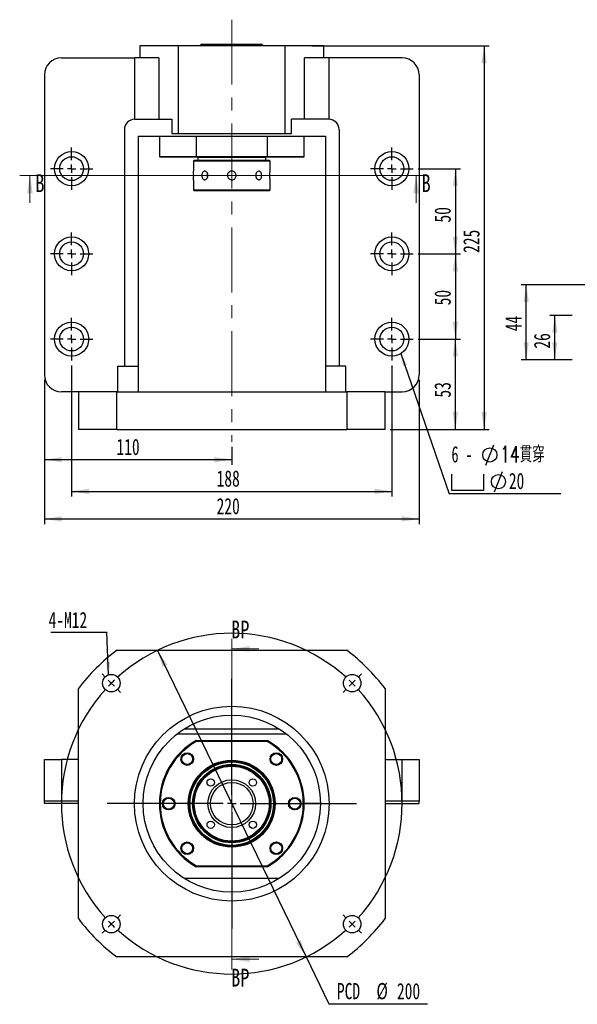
# Model space of a CAD drawing. Header units: millimetres. Extents: x 10 to 329, y 4 to 204.
# Tile 1 of 4: x 10 to 119, y 10 to 203. Entities that reach past the tile are written whole.
import ezdxf

# ---------------------------------------------------------------- set-up
doc = ezdxf.new("R2010")
doc.units = ezdxf.units.MM
doc.linetypes.add('CENTERX2', pattern=[20.32, 12.7, -2.54, 2.54, -2.54])
doc.layers.add('圖層0', color=7, linetype='Continuous')
doc.styles.add('SLDTEXTSTYLE0', font='TXT', dxfattribs={"width": 0.7})
doc.styles.add('SLDTEXTSTYLE1', font='TXT', dxfattribs={"width": 0.7, "bigfont": 'bigfont'})
doc.styles.add('SLDTEXTSTYLE2', font='TXT', dxfattribs={"width": 0.75})
doc.styles.add('SLDTEXTSTYLE3', font='TXT', dxfattribs={"width": 0.633333})
doc.dimstyles.new('SLDDIMSTYLE0', dxfattribs={"dimtxt": 3.389974, "dimasz": 2.5, "dimexe": 0, "dimexo": 0.0625, "dimgap": 0.847493, "dimtad": 0, "dimtih": 1, "dimtoh": 1, "dimlfac": 3, "dimrnd": 1e-09, "dimzin": 12, "dimdsep": 46, "dimtxsty": 'SLDTEXTSTYLE0', "dimsah": 1, "dimcen": 0, "dimadec": 0, "dimazin": 3, "dimtfac": 1, "dimtmove": 0, "dimatfit": 3, "dimfxl": 0, "dimfrac": 2, "dimtolj": 1, "dimtzin": 12, "dimarcsym": 0})
doc.dimstyles.new('SLDDIMSTYLE1', dxfattribs={"dimtxt": 0.18, "dimasz": 2.5, "dimexe": 0, "dimexo": 0.0625, "dimgap": 0, "dimtad": 0, "dimtih": 1, "dimtoh": 1, "dimdec": 0, "dimrnd": 1e-09, "dimzin": 0, "dimdsep": 46, "dimtxsty": 'Standard', "dimsah": 1, "dimcen": 0.09, "dimadec": 0, "dimazin": 0, "dimtfac": 2.5, "dimtdec": 0, "dimtofl": 0, "dimtmove": 0, "dimatfit": 3, "dimfxl": 0, "dimfrac": 2, "dimtolj": 1, "dimtzin": 0, "dimarcsym": 0})
doc.dimstyles.new('SLDDIMSTYLE2', dxfattribs={"dimtxt": 3.389974, "dimasz": 2.5, "dimexe": 0, "dimexo": 0.0625, "dimgap": 0.847493, "dimtad": 1, "dimlfac": 3, "dimrnd": 1e-09, "dimzin": 12, "dimdsep": 46, "dimtxsty": 'SLDTEXTSTYLE0', "dimsah": 1, "dimcen": 0.09, "dimadec": 0, "dimazin": 3, "dimtfac": 1, "dimtofl": 0, "dimtmove": 0, "dimatfit": 3, "dimfxl": 0, "dimfrac": 2, "dimtolj": 1, "dimtzin": 12, "dimarcsym": 0})

# ---------------------------------------------------------------- blocks, each defined once
blk = doc.blocks.new('_D')
at = {"layer": '圖層0', "color": 7}
for p, q in [((37.07, 79.42), (66.14, 19.43)), ((66.14, 19.43), (70.59, 10.25)), ((70.59, 10.25), (89.89, 10.25))]:
    blk.add_line(p, q, dxfattribs=at)
for points in [[(37.07, 79.42), (38.08, 76.15), (39.02, 76.6)], [(66.14, 19.43), (65.13, 22.71), (64.19, 22.25)]]:
    blk.add_solid(points, dxfattribs=at)
at = {"layer": '圖層0', "color": 7, "char_height": 3.175, "attachment_point": 1, "style": 'SLDTEXTSTYLE0'}
for s, insert in [('PCD', (72.18, 14.34)), ('%%c', (79.91, 14.34)), ('200', (83.93, 14.34))]:
    blk.add_mtext(s, dxfattribs=dict(at, insert=insert))
blk = doc.blocks.new('SW_NOTE_0')
at = {"layer": '圖層0', "color": 0}
blk.add_line((-10.94, 0), (0, 0), dxfattribs=at)
at = {"layer": '圖層0', "color": 0, "insert": (-11.37, 3.99), "char_height": 3.175, "attachment_point": 1, "style": 'SLDTEXTSTYLE0'}
blk.add_mtext('4-M12', dxfattribs=at)
blk = doc.blocks.new('SW_CENTERMARKSYMBOL_0')
at = {"layer": '圖層0', "color": 0}
for p, q in [((0, 1.67), (0, 19.88)), ((-1.67, 0), (-19.88, 0)), ((0, 0), (-0.83, 0)), ((0, 0), (0, 0.83)), ((0, 0), (0, -0.83)), ((0, 0), (0.83, 0)), ((1.67, 0), (19.88, 0)), ((0, -1.67), (0, -19.88))]:
    blk.add_line(p, q, dxfattribs=at)
blk = doc.blocks.new('SW_CENTERMARKSYMBOL_1')
at = {"layer": '圖層0', "color": 0}
for p, q in [((-48.32, 1.18), (-48.94, 1.8)), ((-47.14, 0), (-47.73, 0.59)), ((-47.14, 0), (-46.55, -0.59)), ((-23.57, -21.9), (-23.57, 0.83)), ((0, 0), (-0.59, -0.59)), ((0, 0), (0.59, 0.59)), ((1.18, 1.18), (1.8, 1.8)), ((-45.96, -1.18), (-45.34, -1.8)), ((-1.18, -1.18), (-1.8, -1.8)), ((-23.57, -23.57), (-23.57, -22.74)), ((-25.24, -23.57), (-47.97, -23.57)), ((-23.57, -23.57), (-24.4, -23.57)), ((-23.57, -23.57), (-23.57, -24.4)), ((-23.57, -23.57), (-22.74, -23.57)), ((-21.9, -23.57), (0.83, -23.57)), ((-23.57, -25.24), (-23.57, -47.97)), ((-45.96, -45.96), (-45.34, -45.34)), ((-1.18, -45.96), (-1.8, -45.34)), ((-47.14, -47.14), (-47.73, -47.73)), ((-47.14, -47.14), (-46.55, -46.55)), ((0, -47.14), (-0.59, -46.55)), ((0, -47.14), (0.59, -47.73)), ((-48.32, -48.32), (-48.94, -48.94)), ((1.18, -48.32), (1.8, -48.94))]:
    blk.add_line(p, q, dxfattribs=at)
for start, end in [(47.8648, 132.1352), (135, 136.4324), (133.5676, 135), (45, 46.4324), (43.5676, 45), (137.8648, 222.1352), (317.8648, 42.1352), (223.5676, 225), (225, 226.4324), (313.5676, 315), (315, 316.4324), (227.8648, 312.1352)]:
    blk.add_arc((-23.57, -23.57), 33.33, start, end, dxfattribs=at)
blk = doc.blocks.new('_D_1')
at = {"layer": '圖層0', "color": 7}
for p, q in [((88.11, 173.65), (96.36, 173.65)), ((95.36, 173.65), (95.36, 156.98)), ((88.11, 156.98), (96.36, 156.98))]:
    blk.add_line(p, q, dxfattribs=at)
for points in [[(95.36, 173.65), (94.84, 170.26), (95.88, 170.26)], [(95.36, 156.98), (95.88, 160.37), (94.84, 160.37)]]:
    blk.add_solid(points, dxfattribs=at)
at = {"layer": '圖層0', "color": 7, "insert": (91.27, 163.11), "char_height": 3.175, "attachment_point": 1, "rotation": 90, "style": 'SLDTEXTSTYLE0'}
blk.add_mtext('50', dxfattribs=at)
blk = doc.blocks.new('_D_2')
at = {"layer": '圖層0', "color": 7}
for p, q in [((88.11, 156.98), (96.36, 156.98)), ((95.36, 156.98), (95.36, 140.32)), ((88.11, 140.32), (96.36, 140.32))]:
    blk.add_line(p, q, dxfattribs=at)
for points in [[(95.36, 156.98), (94.84, 153.59), (95.88, 153.59)], [(95.36, 140.32), (95.88, 143.71), (94.84, 143.71)]]:
    blk.add_solid(points, dxfattribs=at)
at = {"layer": '圖層0', "color": 7, "insert": (91.27, 146.91), "char_height": 3.175, "attachment_point": 1, "rotation": 90, "style": 'SLDTEXTSTYLE0'}
blk.add_mtext('50', dxfattribs=at)
blk = doc.blocks.new('_D_3')
at = {"layer": '圖層0', "color": 7}
for p, q in [((88.11, 140.32), (96.36, 140.32)), ((95.36, 122.65), (95.36, 140.32)), ((82.61, 122.65), (96.36, 122.65))]:
    blk.add_line(p, q, dxfattribs=at)
for points in [[(95.36, 140.32), (94.84, 136.93), (95.88, 136.93)], [(95.36, 122.65), (95.88, 126.04), (94.84, 126.04)]]:
    blk.add_solid(points, dxfattribs=at)
at = {"layer": '圖層0', "color": 7, "insert": (91.27, 128.87), "char_height": 3.175, "attachment_point": 1, "rotation": 90, "style": 'SLDTEXTSTYLE0'}
blk.add_mtext('53', dxfattribs=at)
blk = doc.blocks.new('_D_4')
at = {"layer": '圖層0', "color": 7}
for p, q in [((20.27, 135.15), (20.27, 109.52)), ((82.94, 135.15), (82.94, 109.52)), ((20.27, 110.52), (82.94, 110.52))]:
    blk.add_line(p, q, dxfattribs=at)
for points in [[(20.27, 110.52), (23.66, 110), (23.66, 111.05)], [(82.94, 110.52), (79.55, 111.05), (79.55, 110)]]:
    blk.add_solid(points, dxfattribs=at)
at = {"layer": '圖層0', "color": 7, "insert": (48.64, 114.62), "char_height": 3.175, "attachment_point": 1, "style": 'SLDTEXTSTYLE0'}
blk.add_mtext('188', dxfattribs=at)
blk = doc.blocks.new('_D_5')
at = {"layer": '圖層0', "color": 7}
for p, q in [((14.94, 132.32), (14.94, 104.13)), ((88.27, 132.32), (88.27, 104.13)), ((14.94, 105.13), (88.27, 105.13))]:
    blk.add_line(p, q, dxfattribs=at)
for points in [[(14.94, 105.13), (18.33, 104.61), (18.33, 105.65)], [(88.27, 105.13), (84.88, 105.65), (84.88, 104.61)]]:
    blk.add_solid(points, dxfattribs=at)
at = {"layer": '圖層0', "color": 7, "insert": (48.64, 109.22), "char_height": 3.175, "attachment_point": 1, "style": 'SLDTEXTSTYLE0'}
blk.add_mtext('220', dxfattribs=at)
blk = doc.blocks.new('_D_6')
at = {"layer": '圖層0', "color": 7}
for p, q in [((14.94, 132.32), (14.94, 115.72)), ((51.61, 119.2), (51.61, 115.72)), ((51.61, 116.72), (14.94, 116.72))]:
    blk.add_line(p, q, dxfattribs=at)
for points in [[(14.94, 116.72), (18.33, 116.2), (18.33, 117.24)], [(51.61, 116.72), (48.22, 117.24), (48.22, 116.2)]]:
    blk.add_solid(points, dxfattribs=at)
at = {"layer": '圖層0', "color": 7, "insert": (29.05, 120.82), "char_height": 3.175, "attachment_point": 1, "style": 'SLDTEXTSTYLE0'}
blk.add_mtext('110', dxfattribs=at)
blk = doc.blocks.new('_D_7')
at = {"layer": '圖層0', "color": 7}
for p, q in [((67.27, 197.65), (101.99, 197.65)), ((100.99, 197.65), (100.99, 122.65)), ((82.61, 122.65), (101.99, 122.65))]:
    blk.add_line(p, q, dxfattribs=at)
for points in [[(100.99, 197.65), (100.47, 194.26), (101.51, 194.26)], [(100.99, 122.65), (101.51, 126.04), (100.47, 126.04)]]:
    blk.add_solid(points, dxfattribs=at)
at = {"layer": '圖層0', "color": 7, "insert": (96.9, 157.17), "char_height": 3.175, "attachment_point": 1, "rotation": 90, "style": 'SLDTEXTSTYLE0'}
blk.add_mtext('225', dxfattribs=at)
blk = doc.blocks.new('SW_SYMBOL_HOLE_DIAM')
at = {"layer": '圖層0', "color": 0}
blk.add_line((300, 0), (700, 1000), dxfattribs=at)
blk.add_circle((500, 500), 350, dxfattribs=at)
blk = doc.blocks.new('SW_SYMBOL_HOLE_SPOT')
at = {"layer": '圖層0', "color": 0}
for p, q in [((0, 875), (0, 75)), ((1600, 75), (1600, 875)), ((0, 75), (1600, 75))]:
    blk.add_line(p, q, dxfattribs=at)
blk = doc.blocks.new('SW_NOTE_1')
at = {"layer": '圖層0', "color": 0}
blk.add_line((21.87, 0), (0, 0), dxfattribs=at)
at = {"layer": '圖層0', "color": 0, "xscale": 0.003964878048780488, "yscale": 0.003964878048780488, "zscale": 0.003964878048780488}
for name, p in [('SW_SYMBOL_HOLE_DIAM', (5.97, 5.66)), ('SW_SYMBOL_HOLE_SPOT', (0.45, 0.43)), ('SW_SYMBOL_HOLE_DIAM', (7.65, 0.43))]:
    blk.add_blockref(name, p, dxfattribs=at)
at = {"layer": '圖層0', "color": 0, "char_height": 3.175, "attachment_point": 1}
for s, insert, style in [('6 -', (0.45, 9.36), 'SLDTEXTSTYLE3'), ('14\\M+18AD1\\M+190FA', (9.99, 9.36), 'SLDTEXTSTYLE1'), ('20', (11.67, 4.13), 'SLDTEXTSTYLE0')]:
    blk.add_mtext(s, dxfattribs=dict(at, insert=insert, style=style))
blk = doc.blocks.new('SW_CENTERMARKSYMBOL_2')
at = {"layer": '圖層0', "color": 0}
for p, q in [((0, 1.67), (0, 4.17)), ((-1.67, 0), (-4.17, 0)), ((0, 0), (-0.83, 0)), ((0, 0), (0, 0.83)), ((0, 0), (0, -0.83)), ((0, 0), (0.83, 0)), ((1.67, 0), (4.17, 0)), ((0, -1.67), (0, -4.17))]:
    blk.add_line(p, q, dxfattribs=at)
blk = doc.blocks.new('SW_CENTERMARKSYMBOL_3')
at = {"layer": '圖層0', "color": 0}
for p, q in [((0, 1.67), (0, 4.17)), ((-1.67, 0), (-4.17, 0)), ((0, 0), (-0.83, 0)), ((0, 0), (0, 0.83)), ((0, 0), (0, -0.83)), ((0, 0), (0.83, 0)), ((1.67, 0), (4.17, 0)), ((0, -1.67), (0, -4.17))]:
    blk.add_line(p, q, dxfattribs=at)
blk = doc.blocks.new('SW_CENTERMARKSYMBOL_4')
at = {"layer": '圖層0', "color": 0}
for p, q in [((0, 1.67), (0, 4.17)), ((-1.67, 0), (-4.17, 0)), ((0, 0), (-0.83, 0)), ((0, 0), (0, 0.83)), ((0, 0), (0, -0.83)), ((0, 0), (0.83, 0)), ((1.67, 0), (4.17, 0)), ((0, -1.67), (0, -4.17))]:
    blk.add_line(p, q, dxfattribs=at)
blk = doc.blocks.new('SW_CENTERMARKSYMBOL_5')
at = {"layer": '圖層0', "color": 0}
for p, q in [((0, 1.67), (0, 4.17)), ((-1.67, 0), (-4.17, 0)), ((0, 0), (-0.83, 0)), ((0, 0), (0, 0.83)), ((0, 0), (0, -0.83)), ((0, 0), (0.83, 0)), ((1.67, 0), (4.17, 0)), ((0, -1.67), (0, -4.17))]:
    blk.add_line(p, q, dxfattribs=at)
blk = doc.blocks.new('SW_CENTERMARKSYMBOL_6')
at = {"layer": '圖層0', "color": 0}
for p, q in [((0, 1.67), (0, 4.17)), ((-1.67, 0), (-4.17, 0)), ((0, 0), (-0.83, 0)), ((0, 0), (0, 0.83)), ((0, 0), (0, -0.83)), ((0, 0), (0.83, 0)), ((1.67, 0), (4.17, 0)), ((0, -1.67), (0, -4.17))]:
    blk.add_line(p, q, dxfattribs=at)
blk = doc.blocks.new('SW_CENTERMARKSYMBOL_7')
at = {"layer": '圖層0', "color": 0}
for p, q in [((0, 1.67), (0, 4.17)), ((-1.67, 0), (-4.17, 0)), ((0, 0), (-0.83, 0)), ((0, 0), (0, 0.83)), ((0, 0), (0, -0.83)), ((0, 0), (0.83, 0)), ((1.67, 0), (4.17, 0)), ((0, -1.67), (0, -4.17))]:
    blk.add_line(p, q, dxfattribs=at)
blk = doc.blocks.new('_D_8')
at = {"layer": '圖層0', "color": 7}
for p, q in [((118.22, 144.95), (113.82, 144.95)), ((114.82, 136.28), (114.82, 144.95)), ((118.22, 136.28), (113.82, 136.28))]:
    blk.add_line(p, q, dxfattribs=at)
for points in [[(114.82, 144.95), (114.3, 141.56), (115.34, 141.56)], [(114.82, 136.28), (115.34, 139.67), (114.3, 139.67)]]:
    blk.add_solid(points, dxfattribs=at)
at = {"layer": '圖層0', "color": 7, "insert": (110.73, 138.44), "char_height": 3.175, "attachment_point": 1, "rotation": 90, "style": 'SLDTEXTSTYLE0'}
blk.add_mtext('26', dxfattribs=at)
blk = doc.blocks.new('_D_9')
at = {"layer": '圖層0', "color": 7}
for p, q in [((144.45, 150.95), (108.22, 150.95)), ((109.22, 136.28), (109.22, 150.95)), ((118.22, 136.28), (108.22, 136.28))]:
    blk.add_line(p, q, dxfattribs=at)
for points in [[(109.22, 150.95), (108.7, 147.56), (109.74, 147.56)], [(109.22, 136.28), (109.74, 139.67), (108.7, 139.67)]]:
    blk.add_solid(points, dxfattribs=at)
at = {"layer": '圖層0', "color": 7, "insert": (105.13, 141.84), "char_height": 3.175, "attachment_point": 1, "rotation": 90, "style": 'SLDTEXTSTYLE0'}
blk.add_mtext('44', dxfattribs=at)

msp = doc.modelspace()

# ---------------------------------------------------------------- linework, layer by layer
at = {"color": 7, "linetype": 'Continuous', "lineweight": 25}
for p, q in [((33.6068, 197.6501), (33.6068, 195.3168)), ((41.1718, 197.6501), (33.6068, 197.6501)), ((41.1718, 180.5501), (41.1718, 197.6501)), ((62.0418, 197.6501), (41.1718, 197.6501)), ((45.7235, 197.9835), (45.3902, 197.6501)), ((45.7235, 197.9835), (57.4902, 197.9835)), ((57.8235, 197.6501), (57.4902, 197.9835)), ((62.0418, 180.5501), (62.0418, 197.6501)), ((69.6068, 197.6501), (62.0418, 197.6501)), ((69.6068, 195.3168), (69.6068, 197.6501)), ((18.2735, 195.3168), (32.6098, 195.3168)), ((32.6098, 183.3168), (32.6098, 195.3168)), ((37.359, 195.3168), (32.6098, 195.3168)), ((37.359, 195.3168), (37.359, 183.3168)), ((65.8546, 183.3168), (65.8546, 195.3168)), ((70.6039, 195.3168), (65.8546, 195.3168)), ((70.6039, 195.3168), (70.6039, 183.3168)), ((84.9402, 195.3168), (70.6039, 195.3168)), ((14.9402, 191.9835), (14.9402, 133.3168)), ((88.2735, 191.9835), (88.2735, 133.3168)), ((32.6068, 183.3168), (39.8926, 183.3168)), ((39.8926, 183.3168), (39.8926, 180.5501)), ((63.321, 180.5501), (63.321, 183.3168)), ((70.6068, 183.3168), (63.321, 183.3168)), ((30.6068, 181.3168), (30.6068, 134.9835)), ((72.6068, 181.3168), (72.6068, 134.9835)), ((33.2735, 179.9835), (69.9402, 179.9835)), ((33.2735, 179.9835), (33.2735, 134.9835)), ((37.4402, 179.9835), (37.4402, 176.0501)), ((39.8926, 180.5501), (41.1718, 180.5501)), ((41.1718, 180.5501), (62.0418, 180.5501)), ((44.6367, 179.9835), (44.6367, 176.0501)), ((58.577, 176.0501), (58.577, 179.9835)), ((62.0418, 180.5501), (63.321, 180.5501)), ((65.7735, 176.0501), (65.7735, 179.9835)), ((69.9402, 179.9835), (69.9402, 134.9835)), ((37.4402, 176.0501), (37.6068, 175.8835)), ((37.4402, 176.0501), (44.6367, 176.0501)), ((44.6806, 175.8835), (37.6068, 175.8835)), ((44.2735, 175.3168), (44.1068, 175.1501)), ((44.2735, 175.3168), (58.9402, 175.3168)), ((44.6367, 176.0501), (58.577, 176.0501)), ((44.6367, 176.0501), (44.6806, 175.8835)), ((58.533, 175.8835), (44.6806, 175.8835)), ((45.0068, 175.8835), (44.9402, 175.8168)), ((44.9402, 175.8168), (44.9402, 175.3168)), ((58.2735, 175.8168), (44.9402, 175.8168)), ((58.2735, 175.8168), (58.2068, 175.8835)), ((58.2735, 175.3168), (58.2735, 175.8168)), ((58.533, 175.8835), (58.577, 176.0501)), ((65.6068, 175.8835), (58.533, 175.8835)), ((58.577, 176.0501), (65.7735, 176.0501)), ((59.1068, 175.1501), (58.9402, 175.3168)), ((65.6068, 175.8835), (65.7735, 176.0501)), ((44.1068, 175.1501), (44.1068, 173.1562)), ((59.1068, 175.1501), (44.1068, 175.1501)), ((59.1068, 173.1562), (59.1068, 175.1501)), ((44.1068, 171.4668), (44.1068, 169.4835)), ((59.1068, 169.4835), (59.1068, 171.4668)), ((44.1068, 169.4835), (44.2735, 169.3168)), ((44.1068, 169.4835), (59.1068, 169.4835)), ((58.9402, 169.3168), (44.2735, 169.3168)), ((58.9402, 169.3168), (59.1068, 169.4835)), ((29.2735, 134.9835), (29.2735, 129.9835)), ((29.2735, 134.9835), (33.2735, 134.9835)), ((33.2735, 134.9835), (33.2735, 129.9835)), ((73.9402, 134.9835), (69.9402, 134.9835)), ((69.9402, 134.9835), (69.9402, 129.9835)), ((73.9402, 129.9835), (73.9402, 134.9835)), ((21.6068, 129.9835), (18.2735, 129.9835)), ((29.1068, 129.9835), (21.6068, 129.9835)), ((21.6068, 129.9835), (21.6068, 122.6501)), ((29.1068, 122.6501), (29.1068, 129.9835)), ((29.1068, 129.9835), (74.1068, 129.9835)), ((74.1068, 129.9835), (74.1068, 122.6501)), ((81.6068, 129.9835), (74.1068, 129.9835)), ((81.6068, 122.6501), (81.6068, 129.9835)), ((81.6068, 129.9835), (84.9402, 129.9835)), ((29.1068, 122.6501), (21.6068, 122.6501)), ((29.1068, 122.6501), (74.1068, 122.6501)), ((81.6068, 122.6501), (74.1068, 122.6501)), ((29.1068, 79.4264), (74.1068, 79.4264)), ((21.6068, 26.9264), (21.6068, 71.9264)), ((81.6068, 71.9264), (81.6068, 26.9264)), ((42.3692, 64.093), (60.8444, 64.093)), ((40.9454, 63.093), (62.2683, 63.093)), ((44.6367, 61.7597), (44.6806, 61.593)), ((44.6367, 61.7597), (58.577, 61.7597)), ((58.533, 61.593), (58.577, 61.7597)), ((58.533, 61.593), (44.6806, 61.593)), ((14.9402, 49.9264), (14.9402, 58.093)), ((14.9402, 58.093), (18.2735, 58.093)), ((18.2735, 58.093), (18.2735, 49.9264)), ((21.6068, 58.093), (18.2735, 58.093)), ((41.9348, 58.7155), (42.0486, 58.895)), ((60.896, 59.0984), (61.0899, 58.9754)), ((81.6068, 58.093), (84.9402, 58.093)), ((84.9402, 49.9264), (84.9402, 58.093)), ((84.9402, 58.093), (88.2735, 58.093)), ((88.2735, 58.093), (88.2735, 49.9264)), ((18.2735, 49.9264), (14.9402, 49.9264)), ((14.9402, 49.4264), (14.9402, 49.9264)), ((21.6068, 49.4264), (14.9402, 49.4264)), ((21.6068, 49.9264), (18.2735, 49.9264)), ((37.4402, 49.4264), (34.2735, 49.4264)), ((38.1993, 49.1557), (38.1553, 49.3518)), ((65.0144, 49.6971), (65.0665, 49.4645)), ((68.9402, 49.4264), (65.7735, 49.4264)), ((84.9402, 49.9264), (81.6068, 49.9264)), ((81.6068, 49.4264), (88.2735, 49.4264)), ((88.2735, 49.9264), (84.9402, 49.9264)), ((88.2735, 49.4264), (88.2735, 49.9264)), ((42.3177, 39.7544), (42.0941, 39.8961)), ((61.2788, 40.1372), (61.1466, 39.9285)), ((44.6367, 37.093), (44.6806, 37.2597)), ((58.577, 37.093), (44.6367, 37.093)), ((44.6806, 37.2597), (58.533, 37.2597)), ((58.533, 37.2597), (58.577, 37.093)), ((60.8444, 34.7597), (42.3692, 34.7597)), ((74.1068, 19.4264), (29.1068, 19.4264))]:
    msp.add_line(p, q, dxfattribs=at)
at = {"color": 7, "linetype": 'Continuous', "lineweight": 18}
for p, q in [((89.6746, 172.3174), (10.1066, 172.3174)), ((12.1066, 166.9974), (12.1066, 172.3174)), ((87.6746, 166.9974), (87.6746, 172.3174)), ((51.6068, 81.692), (51.6068, 17.0005)), ((56.9268, 79.692), (51.6068, 79.692)), ((56.9268, 19.0005), (51.6068, 19.0005))]:
    msp.add_line(p, q, dxfattribs=at)
at = {"color": 7, "linetype": 'Continuous', "lineweight": 25, "flags": 128}
for points in [[(56.3719, 171.9314), (56.4068, 172.0462), (56.4387, 172.3168)], [(56.4387, 172.3168), (56.4068, 172.5874), (56.3727, 172.7002)]]:
    msp.add_lwpolyline(points, dxfattribs=at)
at = {"color": 7, "linetype": 'Continuous', "lineweight": 25}
for centre, radius in [((20.2735, 173.6501), 3.3333), ((20.2735, 173.6501), 2.3333), ((82.9402, 173.6501), 3.3333), ((82.9402, 173.6501), 2.3333), ((20.2735, 156.9835), 3.3333), ((82.9402, 156.9835), 3.3333), ((20.2735, 156.9835), 2.3333), ((82.9402, 156.9835), 2.3333), ((20.2735, 140.3168), 3.3333), ((20.2735, 140.3168), 2.3333), ((82.9402, 140.3168), 3.3333), ((82.9402, 140.3168), 2.3333), ((28.0366, 72.9966), 1.7167), ((75.1771, 72.9966), 1.7167), ((51.6068, 49.4264), 19.05), ((51.6068, 49.4264), 17.3333), ((42.8858, 58.1473), 1.2333), ((42.8858, 58.1473), 1.1333), ((42.8858, 58.1473), 1.0667), ((51.6068, 49.4264), 8.5), ((60.3278, 58.1473), 1.2333), ((60.3278, 58.1473), 1.1333), ((60.3278, 58.1473), 1.0667), ((51.6068, 49.4264), 8.3333), ((51.6068, 49.4264), 8.1667), ((51.6068, 49.4264), 7.6667), ((51.6068, 49.4264), 7.5), ((51.6068, 49.4264), 7.3333), ((47.482, 53.5512), 0.7167), ((51.6068, 49.4264), 4.6667), ((55.7316, 53.5512), 0.7167), ((51.6068, 49.4264), 4.1667), ((39.2735, 49.4264), 1.2333), ((39.2735, 49.4264), 1.1333), ((39.2735, 49.4264), 1.0667), ((63.9402, 49.4264), 1.2333), ((63.9402, 49.4264), 1.1333), ((63.9402, 49.4264), 1.0667), ((47.482, 45.3016), 0.7167), ((55.7316, 45.3016), 0.7167), ((42.8858, 40.7054), 1.2333), ((42.8858, 40.7054), 1.1333), ((42.8858, 40.7054), 1.0667), ((60.3278, 40.7054), 1.2333), ((60.3278, 40.7054), 1.1333), ((60.3278, 40.7054), 1.0667), ((28.0366, 25.8561), 1.7167), ((75.1771, 25.8561), 1.7167)]:
    msp.add_circle(centre, radius, dxfattribs=at)
for centre, radius, start, end in [((18.2735, 191.9835), 3.3333, 90, 180), ((84.9402, 191.9835), 3.3333, 0, 90), ((32.6068, 181.3168), 2, 90, 180), ((70.6068, 181.3168), 2, 0, 90), ((36.6327, 172.3168), 7.5223, 353.512136, 6.406835), ((47.9166, 172.3169), 1.1419, 160.584873, 199.677566), ((18.2735, 133.3168), 3.3333, 180, 270), ((84.9402, 133.3168), 3.3333, 270, 0), ((51.6068, 49.4264), 37.5, 126.869898, 143.130102), ((51.6068, 49.4264), 37.5, 36.869898, 53.130102), ((51.6068, 49.4264), 14.1667, 119.472932, 240.527068), ((51.6068, 49.4264), 14.1667, 299.472932, 60.527068), ((51.6068, 49.4264), 14, 119.651845, 240.348155), ((51.6068, 49.4264), 14, 299.651845, 60.348155), ((51.6068, 49.4264), 37.5, 216.869898, 233.130102), ((51.6068, 49.4264), 37.5, 306.869898, 323.130102)]:
    msp.add_arc(centre, radius, start, end, dxfattribs=at)
for points, knots in [([(46.9256, 172.3168), (46.9184, 172.2234), (46.904, 172.0367), (46.7928, 171.7879), (46.6324, 171.598), (46.4375, 171.4888), (46.2352, 171.473), (46.0485, 171.5517), (45.8956, 171.7159), (45.79, 171.948), (45.7404, 172.222), (45.7506, 172.506), (45.8191, 172.7683), (45.9412, 172.9804), (46.1076, 173.1184), (46.3025, 173.166), (46.5045, 173.1182), (46.6903, 172.981), (46.8352, 172.7692), (46.9142, 172.5347), (46.9224, 172.3789), (46.9256, 172.3168)], [0, 0, 0, 0, 0.05346259, 0.10691772, 0.16058002, 0.21437972, 0.26795467, 0.32129537, 0.37475351, 0.42849928, 0.48225817, 0.53572899, 0.58906349, 0.64262249, 0.6964187, 0.75009531, 0.80348411, 0.85686331, 0.91052498, 0.96432506, 1, 1, 1, 1]), ([(51.6068, 171.4668), (51.5116, 171.4761), (51.3211, 171.4948), (51.0674, 171.6403), (50.8737, 171.855), (50.7623, 172.1241), (50.7461, 172.414), (50.8264, 172.6923), (50.9937, 172.9287), (51.2304, 173.0971), (51.5099, 173.1776), (51.7996, 173.1612), (52.0671, 173.0505), (52.2835, 172.8577), (52.4244, 172.6034), (52.473, 172.3167), (52.4244, 172.0311), (52.2846, 171.7773), (52.0686, 171.5848), (51.8294, 171.4816), (51.6703, 171.471), (51.6068, 171.4668)], [0, 0, 0, 0, 0.05345476, 0.10690113, 0.1605615, 0.21436619, 0.2679368, 0.32126003, 0.37470788, 0.42845742, 0.48221734, 0.53568104, 0.58900453, 0.64255713, 0.69635783, 0.75003541, 0.80340968, 0.85677336, 0.91043475, 0.96423928, 1, 1, 1, 1]), ([(57.4665, 172.3168), (57.4608, 172.2234), (57.4494, 172.0367), (57.3588, 171.7879), (57.2215, 171.598), (57.0432, 171.4888), (56.8435, 171.473), (56.6443, 171.5517), (56.4695, 171.7159), (56.3417, 171.948), (56.2797, 172.222), (56.2924, 172.506), (56.3775, 172.7683), (56.5229, 172.9804), (56.7091, 173.1184), (56.9117, 173.166), (57.1059, 173.1182), (57.272, 172.981), (57.3938, 172.7692), (57.4575, 172.5347), (57.464, 172.3789), (57.4665, 172.3168)], [0, 0, 0, 0, 0.05346259, 0.10691772, 0.16058002, 0.21437972, 0.26795467, 0.32129537, 0.37475351, 0.42849928, 0.48225817, 0.53572899, 0.58906349, 0.64262249, 0.6964187, 0.75009531, 0.80348411, 0.85686331, 0.91052498, 0.96432506, 1, 1, 1, 1]), ([(59.1068, 171.4668), (59.1057, 171.4761), (59.1036, 171.4948), (59.0884, 171.6403), (59.0715, 171.855), (59.0592, 172.124), (59.0573, 172.4141), (59.0664, 172.692), (59.0828, 172.9298), (59.0985, 173.0929), (59.1073, 173.171), (59.106, 173.1591), (59.1056, 173.1562)], [0, 0, 0, 0, 0.10690381, 0.21379082, 0.32110585, 0.42870947, 0.53584496, 0.64248571, 0.74937571, 0.85686904, 0.96438313, 1, 1, 1, 1]), ([(43.454, 59.0984), (43.3921, 59.1309), (43.2757, 59.1921), (43.0883, 59.2413), (42.9046, 59.2602), (42.7202, 59.2478), (42.5402, 59.2053), (42.3126, 59.1089), (42.0943, 58.9479), (41.9794, 58.7804), (41.9348, 58.7155)], [0, 0, 0, 0, 0.120508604, 0.226454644, 0.332400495, 0.438346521, 0.544292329, 0.650238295, 0.864438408, 1, 1, 1, 1]), ([(43.9032, 58.6401), (43.8357, 58.7459), (43.7178, 58.9312), (43.5331, 59.0482), (43.454, 59.0984)], [0, 0, 0, 0, 0.571560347, 1, 1, 1, 1]), ([(61.2788, 57.5792), (61.3114, 57.6411), (61.3726, 57.7575), (61.4218, 57.9449), (61.4407, 58.1286), (61.4283, 58.313), (61.3858, 58.493), (61.2894, 58.7206), (61.1283, 58.9389), (60.9609, 59.0538), (60.896, 59.0984)], [0, 0, 0, 0, 0.120508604, 0.226454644, 0.332400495, 0.438346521, 0.544292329, 0.650238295, 0.864438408, 1, 1, 1, 1]), ([(60.7731, 57.1113), (60.7863, 57.1153), (60.9211, 57.156), (61.1063, 57.321), (61.2276, 57.5026), (61.2788, 57.5792)], [0, 0, 0, 0, 0.05886642, 0.60305775, 1, 1, 1, 1]), ([(39.0028, 50.5006), (38.936, 50.4798), (38.8104, 50.4408), (38.6431, 50.3431), (38.4999, 50.2265), (38.3782, 50.0874), (38.281, 49.93), (38.1882, 49.7009), (38.1477, 49.4327), (38.1849, 49.233), (38.1993, 49.1557)], [0, 0, 0, 0, 0.12050821, 0.22645424, 0.33240002, 0.43834628, 0.54429204, 0.65023799, 0.86443847, 1, 1, 1, 1]), ([(39.6356, 50.4953), (39.516, 50.5218), (39.3046, 50.5685), (39.0942, 50.5212), (39.0028, 50.5006)], [0, 0, 0, 0, 0.56560217, 1, 1, 1, 1]), ([(63.4909, 48.3953), (63.5134, 48.3829), (63.6474, 48.3093), (63.906, 48.2908), (64.1204, 48.3339), (64.2109, 48.3521)], [0, 0, 0, 0, 0.10436133, 0.62224556, 1, 1, 1, 1]), ([(64.2109, 48.3521), (64.2777, 48.3729), (64.4033, 48.4119), (64.5706, 48.5097), (64.7138, 48.6262), (64.8355, 48.7654), (64.9327, 48.9227), (65.0255, 49.1518), (65.0659, 49.42), (65.0288, 49.6197), (65.0144, 49.6971)], [0, 0, 0, 0, 0.12050821, 0.22645424, 0.33240002, 0.43834628, 0.54429204, 0.65023799, 0.86443847, 1, 1, 1, 1]), ([(41.9348, 41.2736), (41.9023, 41.2116), (41.841, 41.0953), (41.7919, 40.9078), (41.773, 40.7241), (41.7854, 40.5397), (41.8279, 40.3597), (41.9243, 40.1321), (42.0853, 39.9138), (42.2528, 39.7989), (42.3177, 39.7544)], [0, 0, 0, 0, 0.120508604, 0.226454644, 0.332400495, 0.438346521, 0.544292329, 0.650238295, 0.864438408, 1, 1, 1, 1]), ([(42.379, 41.712), (42.2783, 41.6476), (42.0984, 41.5326), (41.9849, 41.3528), (41.9348, 41.2736)], [0, 0, 0, 0, 0.5595137, 1, 1, 1, 1]), ([(59.2727, 40.3203), (59.2822, 40.2868), (59.3264, 40.1307), (59.5002, 39.9264), (59.6827, 39.8054), (59.7596, 39.7544)], [0, 0, 0, 0, 0.13682053, 0.63593648, 1, 1, 1, 1]), ([(59.7596, 39.7544), (59.8216, 39.7218), (59.9379, 39.6606), (60.1254, 39.6114), (60.3091, 39.5925), (60.4935, 39.6049), (60.6735, 39.6474), (60.9011, 39.7438), (61.1194, 39.9049), (61.2343, 40.0723), (61.2788, 40.1372)], [0, 0, 0, 0, 0.120508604, 0.226454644, 0.332400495, 0.438346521, 0.544292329, 0.650238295, 0.864438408, 1, 1, 1, 1])]:
    msp.add_open_spline(points, degree=3, knots=knots, dxfattribs=at)
at = {"color": 7, "linetype": 'Continuous', "lineweight": 18}
for points in [[(12.1066, 172.3174), (11.5466, 168.8174), (12.6666, 168.8174)], [(87.6746, 172.3174), (87.1146, 168.8174), (88.2346, 168.8174)], [(51.6068, 79.692), (55.1068, 79.132), (55.1068, 80.252)], [(51.6068, 19.0005), (55.1068, 18.4405), (55.1068, 19.5605)]]:
    msp.add_solid(points, dxfattribs=at)
at = {"layer": '圖層0', "color": 7, "linetype": 'CENTERX2', "lineweight": 18}
msp.add_line((51.6068, 202.7946), (51.6068, 120.202), dxfattribs=at)

# ---------------------------------------------------------------- block references
at = {"layer": '圖層0', "color": 7}
for name, p in [('SW_CENTERMARKSYMBOL_3', (20.2735, 173.6501)), ('SW_CENTERMARKSYMBOL_2', (82.9402, 173.6501)), ('SW_CENTERMARKSYMBOL_4', (20.2735, 156.9835)), ('SW_CENTERMARKSYMBOL_5', (82.9402, 156.9835)), ('SW_CENTERMARKSYMBOL_7', (20.2735, 140.3168)), ('SW_CENTERMARKSYMBOL_6', (82.9402, 140.3168)), ('SW_NOTE_1', (94.1569, 110.0058)), ('SW_NOTE_0', (27.1287, 82.9433)), ('SW_CENTERMARKSYMBOL_1', (75.1771, 72.9966)), ('SW_CENTERMARKSYMBOL_0', (51.6068, 49.4264))]:
    msp.add_blockref(name, p, dxfattribs=at)

# ---------------------------------------------------------------- texts
at = {"color": 7, "linetype": 'Continuous', "char_height": 3.5, "attachment_point": 1, "style": 'SLDTEXTSTYLE2'}
for s, insert in [('B', (13.1778, 172.5545)), ('B', (88.7458, 172.5545)), ('BP', (51.488, 85.2491)), ('BP', (51.488, 17.15))]:
    msp.add_mtext(s, dxfattribs=dict(at, insert=insert))

# ---------------------------------------------------------------- dimensions: what is measured, and where the dimension line sits
at = {"layer": '圖層0', "color": 7}
for base, p1, p2, angle, picture, middle in [((100.9889, 122.6501), (66.2735, 197.6501), (81.6068, 122.6501), 90, '_D_7', (100.9889, 160.1501)), ((95.3587, 156.9835), (87.1068, 173.6501), (87.1068, 156.9835), 90, '_D_1', (95.3587, 165.0947)), ((95.3587, 140.3168), (87.1068, 156.9835), (87.1068, 140.3168), 90, '_D_2', (95.3587, 148.8937)), ((109.2232, 150.9499), (119.2232, 136.2833), (145.4549, 150.9499), 90, '_D_9', (109.2232, 143.8306)), ((114.8202, 144.9499), (119.2232, 136.2833), (119.2232, 144.9499), 90, '_D_8', (114.8202, 140.4225)), ((95.3587, 140.3168), (81.6068, 122.6501), (87.1068, 140.3168), 90, '_D_3', (95.3587, 130.857)), ((82.9402, 110.5236), (20.2735, 136.1501), (82.9402, 136.1501), 0, '_D_4', (51.6212, 110.5236))]:
    dim = msp.add_linear_dim(base=base, p1=p1, p2=p2, angle=angle, dimstyle='SLDDIMSTYLE2', dxfattribs=at)
    dim.commit()
    dim.dimension.update_dxf_attribs({"geometry": picture, "text_midpoint": middle, "dimtype": 160})
for base, p1, p2, picture, middle in [((88.2735, 105.1283), (14.9402, 133.3168), (88.2735, 133.3168), '_D_5', (51.6212, 105.1283)), ((14.9402, 116.7226), (51.6068, 120.202), (14.9402, 133.3168), '_D_6', (32.0327, 116.7226))]:
    dim = msp.add_linear_dim(base=base, p1=p1, p2=p2, dimstyle='SLDDIMSTYLE2', dxfattribs=at)
    dim.commit()
    dim.dimension.update_dxf_attribs({"geometry": picture, "text_midpoint": middle, "dimtype": 160})
dim = msp.add_diameter_dim_2p(p1=(66.1413, 19.4287), p2=(37.0723, 79.424), text='PCD<>', dimstyle='SLDDIMSTYLE0', dxfattribs=at)
dim.commit()
dim.dimension.update_dxf_attribs({"geometry": '_D', "text_midpoint": (81.036, 12.7825), "dimtype": 163})

# ---------------------------------------------------------------- leaders
for points in [[(84.6848, 137.4765), (94.1569, 110.0058)], [(27.5057, 74.6291), (27.1287, 82.9433)]]:
    msp.add_leader(points, dimstyle='SLDDIMSTYLE1', dxfattribs=at)

doc.saveas('drawing.dxf')
